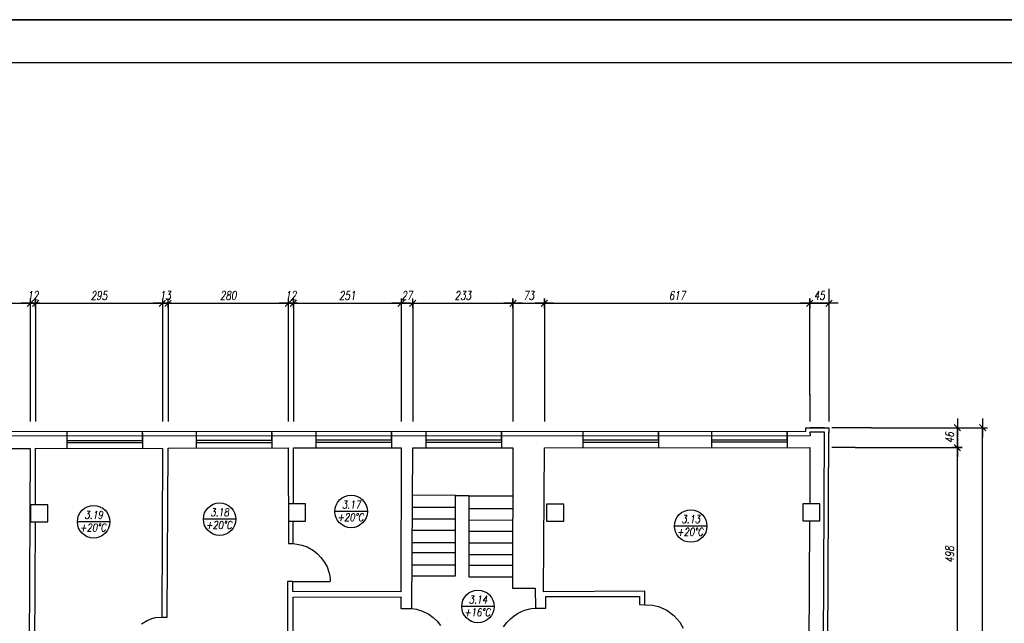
# Model space of a CAD drawing. Header units: inches. Extents: x 1464 to 9264, y -7670 to 9130.
# Tile 6 of 27: x 5360 to 7651, y -4874 to -3470. Entities that reach past the tile are written whole.
import ezdxf

# ---------------------------------------------------------------- set-up
doc = ezdxf.new("R2010")
doc.units = ezdxf.units.IN
doc.header["$MEASUREMENT"] = 0
doc.layers.add('BUDOWLANKA', color=50, linetype='Continuous', lineweight=30)
doc.layers.add('opisy', color=130, linetype='Continuous', lineweight=9)
doc.layers.add('RAMKA', color=3, linetype='Continuous')
doc.layers.add('wymiar', color=130, linetype='Continuous')
doc.styles.add('100-K-S', font='simplex.shx', dxfattribs={"width": 0.8, "oblique": 10, "height": 20})
doc.styles.add('standard 100', font='simplex.shx', dxfattribs={"width": 0.75, "oblique": 10, "height": 20})
doc.dimstyles.new('1 100', dxfattribs={"dimscale": 2, "dimtxt": 20, "dimasz": 0.9, "dimexe": 10, "dimexo": 35, "dimgap": 4, "dimtad": 1, "dimdec": 0, "dimrnd": 0.5, "dimtxsty": 'standard 100', "dimblk": 'zasieczka', "dimcen": 2.5, "dimdle": 25, "dimse1": 1, "dimse2": 1, "dimclrd": 256, "dimclre": 5, "dimclrt": 256, "dimadec": 5, "dimazin": 3, "dimtfac": 1, "dimtdec": 0, "dimtix": 1, "dimtmove": 0, "dimatfit": 3, "dimldrblk": 'CLOSEDBLANK', "dimfxl": 1, "dimlwd": -1, "dimlwe": 18, "dimarcsym": 0})

# ---------------------------------------------------------------- blocks, each defined once
blk = doc.blocks.new('zasieczka')
at = {"linetype": 'Continuous'}
for p, q in [((12, 0), (-12, 0)), ((4.1, 4.1), (-4.1, -4.1)), ((0, 6.2), (0, -6.2))]:
    blk.add_line(p, q, dxfattribs=at)
blk = doc.blocks.new('*D764')
at = {"layer": 'Defpoints', "color": 0}
for p in [(3928.6, -5603.5), (4227.8, -5603.5), (3884.2, -5649.5)]:
    blk.add_point(p, dxfattribs=at)
at = {"layer": 'wymiar'}
blk.add_line((4227.8, -5647.7), (4227.8, -5605.3), dxfattribs=at)
at = {"layer": 'wymiar', "xscale": 1.799999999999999, "yscale": 1.799999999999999, "zscale": 1.799999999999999}
for p, rotation in [((4227.8, -5603.5), 90), ((4227.8, -5649.5), 270)]:
    blk.add_blockref('zasieczka', p, dxfattribs=dict(at, rotation=rotation))
at = {"layer": 'wymiar', "insert": (4209.8, -5626.5), "char_height": 20, "attachment_point": 5, "rotation": 90, "style": 'standard 100'}
blk.add_mtext('46', dxfattribs=at)
blk = doc.blocks.new('_ClosedBlank')
at = {"color": 0, "linetype": 'ByBlock', "lineweight": -2}
for p, q in [((-1, 0.2), (0, 0)), ((-1, 0.2), (-1, -0.2)), ((0, 0), (-1, -0.2))]:
    blk.add_line(p, q, dxfattribs=at)
blk = doc.blocks.new('*D759')
at = {"layer": 'Defpoints', "color": 0}
for p in [(3836.5, -5603.5), (4286.5, -5603.5), (3827.2, -7799.2)]:
    blk.add_point(p, dxfattribs=at)
at = {"layer": 'wymiar'}
blk.add_line((4286.5, -7797.4), (4286.5, -5605.3), dxfattribs=at)
at = {"layer": 'wymiar', "xscale": 1.799999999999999, "yscale": 1.799999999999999, "zscale": 1.799999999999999}
for p, rotation in [((4286.5, -5603.5), 90), ((4286.5, -7799.2), 270)]:
    blk.add_blockref('zasieczka', p, dxfattribs=dict(at, rotation=rotation))
at = {"layer": 'wymiar', "insert": (4268.5, -6701.3), "char_height": 20, "attachment_point": 5, "rotation": 90, "style": 'standard 100'}
blk.add_mtext('2196', dxfattribs=at)
blk = doc.blocks.new('*D788')
at = {"layer": 'Defpoints', "color": 0}
for p in [(2071.1, -5313.9), (1797.8, -5652.7), (2071.1, -5651.3)]:
    blk.add_point(p, dxfattribs=at)
at = {"layer": 'wymiar'}
blk.add_line((1799.6, -5313.9), (2069.3, -5313.9), dxfattribs=at)
at = {"layer": 'wymiar', "xscale": 1.799999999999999, "yscale": 1.799999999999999, "zscale": 1.799999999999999, "rotation": 180}
blk.add_blockref('zasieczka', (1797.8, -5313.9), dxfattribs=at)
at = {"layer": 'wymiar', "xscale": 1.799999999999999, "yscale": 1.799999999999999, "zscale": 1.799999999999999}
blk.add_blockref('zasieczka', (2071.1, -5313.9), dxfattribs=at)
at = {"layer": 'wymiar', "insert": (1934.4, -5295.9), "char_height": 20, "attachment_point": 5, "style": 'standard 100'}
blk.add_mtext('274', dxfattribs=at)
blk = doc.blocks.new('*D789')
at = {"layer": 'Defpoints', "color": 0}
for p in [(2083.2, -5313.9), (2071.1, -5651.3), (2083.2, -5651.2)]:
    blk.add_point(p, dxfattribs=at)
at = {"layer": 'wymiar'}
for p, q in [((2069.3, -5313.9), (2067.5, -5313.9)), ((2071.1, -5313.9), (2083.2, -5313.9)), ((2085, -5313.9), (2086.8, -5313.9))]:
    blk.add_line(p, q, dxfattribs=at)
at = {"layer": 'wymiar', "xscale": 1.799999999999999, "yscale": 1.799999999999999, "zscale": 1.799999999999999}
blk.add_blockref('zasieczka', (2071.1, -5313.9), dxfattribs=at)
at = {"layer": 'wymiar', "xscale": 1.799999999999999, "yscale": 1.799999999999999, "zscale": 1.799999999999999, "rotation": 180}
blk.add_blockref('zasieczka', (2083.2, -5313.9), dxfattribs=at)
at = {"layer": 'wymiar', "insert": (2077.1, -5295.9), "char_height": 20, "attachment_point": 5, "style": 'standard 100'}
blk.add_mtext('12', dxfattribs=at)
blk = doc.blocks.new('*D790')
at = {"layer": 'Defpoints', "color": 0}
for p in [(2378.3, -5313.9), (2083.2, -5651.2), (2378.3, -5651.6)]:
    blk.add_point(p, dxfattribs=at)
at = {"layer": 'wymiar'}
blk.add_line((2085, -5313.9), (2376.5, -5313.9), dxfattribs=at)
at = {"layer": 'wymiar', "xscale": 1.799999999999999, "yscale": 1.799999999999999, "zscale": 1.799999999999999, "rotation": 180}
blk.add_blockref('zasieczka', (2083.2, -5313.9), dxfattribs=at)
at = {"layer": 'wymiar', "xscale": 1.799999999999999, "yscale": 1.799999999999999, "zscale": 1.799999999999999}
blk.add_blockref('zasieczka', (2378.3, -5313.9), dxfattribs=at)
at = {"layer": 'wymiar', "insert": (2230.8, -5295.9), "char_height": 20, "attachment_point": 5, "style": 'standard 100'}
blk.add_mtext('295', dxfattribs=at)
blk = doc.blocks.new('*D791')
at = {"layer": 'Defpoints', "color": 0}
for p in [(2391.4, -5313.9), (2378.3, -5651.6), (2391.4, -5651.2)]:
    blk.add_point(p, dxfattribs=at)
at = {"layer": 'wymiar'}
for p, q in [((2376.5, -5313.9), (2374.7, -5313.9)), ((2378.3, -5313.9), (2391.4, -5313.9)), ((2393.2, -5313.9), (2395, -5313.9))]:
    blk.add_line(p, q, dxfattribs=at)
at = {"layer": 'wymiar', "xscale": 1.799999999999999, "yscale": 1.799999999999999, "zscale": 1.799999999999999}
blk.add_blockref('zasieczka', (2378.3, -5313.9), dxfattribs=at)
at = {"layer": 'wymiar', "xscale": 1.799999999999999, "yscale": 1.799999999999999, "zscale": 1.799999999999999, "rotation": 180}
blk.add_blockref('zasieczka', (2391.4, -5313.9), dxfattribs=at)
at = {"layer": 'wymiar', "insert": (2384.9, -5295.9), "char_height": 20, "attachment_point": 5, "style": 'standard 100'}
blk.add_mtext('13', dxfattribs=at)
blk = doc.blocks.new('*D792')
at = {"layer": 'Defpoints', "color": 0}
for p in [(2671.3, -5313.9), (2391.4, -5651.2), (2671.3, -5650)]:
    blk.add_point(p, dxfattribs=at)
at = {"layer": 'wymiar'}
blk.add_line((2393.2, -5313.9), (2669.5, -5313.9), dxfattribs=at)
at = {"layer": 'wymiar', "xscale": 1.799999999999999, "yscale": 1.799999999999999, "zscale": 1.799999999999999, "rotation": 180}
blk.add_blockref('zasieczka', (2391.4, -5313.9), dxfattribs=at)
at = {"layer": 'wymiar', "xscale": 1.799999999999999, "yscale": 1.799999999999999, "zscale": 1.799999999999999}
blk.add_blockref('zasieczka', (2671.3, -5313.9), dxfattribs=at)
at = {"layer": 'wymiar', "insert": (2531.4, -5295.9), "char_height": 20, "attachment_point": 5, "style": 'standard 100'}
blk.add_mtext('280', dxfattribs=at)
blk = doc.blocks.new('*D793')
at = {"layer": 'Defpoints', "color": 0}
for p in [(2683, -5313.9), (2671.3, -5650), (2683, -5649.9)]:
    blk.add_point(p, dxfattribs=at)
at = {"layer": 'wymiar'}
for p, q in [((2669.5, -5313.9), (2667.7, -5313.9)), ((2671.3, -5313.9), (2683, -5313.9)), ((2684.8, -5313.9), (2686.6, -5313.9))]:
    blk.add_line(p, q, dxfattribs=at)
at = {"layer": 'wymiar', "xscale": 1.799999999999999, "yscale": 1.799999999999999, "zscale": 1.799999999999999}
blk.add_blockref('zasieczka', (2671.3, -5313.9), dxfattribs=at)
at = {"layer": 'wymiar', "xscale": 1.799999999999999, "yscale": 1.799999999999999, "zscale": 1.799999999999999, "rotation": 180}
blk.add_blockref('zasieczka', (2683, -5313.9), dxfattribs=at)
at = {"layer": 'wymiar', "insert": (2677.1, -5295.9), "char_height": 20, "attachment_point": 5, "style": 'standard 100'}
blk.add_mtext('12', dxfattribs=at)
blk = doc.blocks.new('*D794')
at = {"layer": 'Defpoints', "color": 0}
for p in [(2933.8, -5313.9), (2683, -5649.9), (2933.8, -5650.4)]:
    blk.add_point(p, dxfattribs=at)
at = {"layer": 'wymiar'}
blk.add_line((2684.8, -5313.9), (2932, -5313.9), dxfattribs=at)
at = {"layer": 'wymiar', "xscale": 1.799999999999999, "yscale": 1.799999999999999, "zscale": 1.799999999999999, "rotation": 180}
blk.add_blockref('zasieczka', (2683, -5313.9), dxfattribs=at)
at = {"layer": 'wymiar', "xscale": 1.799999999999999, "yscale": 1.799999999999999, "zscale": 1.799999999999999}
blk.add_blockref('zasieczka', (2933.8, -5313.9), dxfattribs=at)
at = {"layer": 'wymiar', "insert": (2808.4, -5295.9), "char_height": 20, "attachment_point": 5, "style": 'standard 100'}
blk.add_mtext('251', dxfattribs=at)
blk = doc.blocks.new('*D795')
at = {"layer": 'Defpoints', "color": 0}
for p in [(2960.9, -5313.9), (2933.8, -5650.4), (2960.9, -5649.9)]:
    blk.add_point(p, dxfattribs=at)
at = {"layer": 'wymiar'}
for p, q in [((2932, -5313.9), (2930.2, -5313.9)), ((2933.8, -5313.9), (2960.9, -5313.9)), ((2962.7, -5313.9), (2964.5, -5313.9))]:
    blk.add_line(p, q, dxfattribs=at)
at = {"layer": 'wymiar', "xscale": 1.799999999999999, "yscale": 1.799999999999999, "zscale": 1.799999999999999}
blk.add_blockref('zasieczka', (2933.8, -5313.9), dxfattribs=at)
at = {"layer": 'wymiar', "xscale": 1.799999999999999, "yscale": 1.799999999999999, "zscale": 1.799999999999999, "rotation": 180}
blk.add_blockref('zasieczka', (2960.9, -5313.9), dxfattribs=at)
at = {"layer": 'wymiar', "insert": (2947.3, -5295.9), "char_height": 20, "attachment_point": 5, "style": 'standard 100'}
blk.add_mtext('27', dxfattribs=at)
blk = doc.blocks.new('*D796')
at = {"layer": 'Defpoints', "color": 0}
for p in [(3193.9, -5313.9), (2960.9, -5649.9), (3193.9, -5650.5)]:
    blk.add_point(p, dxfattribs=at)
at = {"layer": 'wymiar'}
blk.add_line((2962.7, -5313.9), (3192.1, -5313.9), dxfattribs=at)
at = {"layer": 'wymiar', "xscale": 1.799999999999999, "yscale": 1.799999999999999, "zscale": 1.799999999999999, "rotation": 180}
blk.add_blockref('zasieczka', (2960.9, -5313.9), dxfattribs=at)
at = {"layer": 'wymiar', "xscale": 1.799999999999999, "yscale": 1.799999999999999, "zscale": 1.799999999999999}
blk.add_blockref('zasieczka', (3193.9, -5313.9), dxfattribs=at)
at = {"layer": 'wymiar', "insert": (3077.4, -5295.9), "char_height": 20, "attachment_point": 5, "style": 'standard 100'}
blk.add_mtext('233', dxfattribs=at)
blk = doc.blocks.new('*D797')
at = {"layer": 'Defpoints', "color": 0}
for p in [(3266.9, -5313.9), (3193.9, -5650.5), (3266.9, -5650.9)]:
    blk.add_point(p, dxfattribs=at)
at = {"layer": 'wymiar'}
blk.add_line((3195.7, -5313.9), (3265.1, -5313.9), dxfattribs=at)
at = {"layer": 'wymiar', "xscale": 1.799999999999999, "yscale": 1.799999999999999, "zscale": 1.799999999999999, "rotation": 180}
blk.add_blockref('zasieczka', (3193.9, -5313.9), dxfattribs=at)
at = {"layer": 'wymiar', "xscale": 1.799999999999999, "yscale": 1.799999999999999, "zscale": 1.799999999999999}
blk.add_blockref('zasieczka', (3266.9, -5313.9), dxfattribs=at)
at = {"layer": 'wymiar', "insert": (3230.4, -5295.9), "char_height": 20, "attachment_point": 5, "style": 'standard 100'}
blk.add_mtext('73', dxfattribs=at)
blk = doc.blocks.new('*D798')
at = {"layer": 'Defpoints', "color": 0}
for p in [(3884.2, -5313.9), (3266.9, -5650.9), (3884.2, -5649.5)]:
    blk.add_point(p, dxfattribs=at)
at = {"layer": 'wymiar'}
blk.add_line((3268.7, -5313.9), (3882.4, -5313.9), dxfattribs=at)
at = {"layer": 'wymiar', "xscale": 1.799999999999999, "yscale": 1.799999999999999, "zscale": 1.799999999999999, "rotation": 180}
blk.add_blockref('zasieczka', (3266.9, -5313.9), dxfattribs=at)
at = {"layer": 'wymiar', "xscale": 1.799999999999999, "yscale": 1.799999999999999, "zscale": 1.799999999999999}
blk.add_blockref('zasieczka', (3884.2, -5313.9), dxfattribs=at)
at = {"layer": 'wymiar', "insert": (3575.6, -5295.9), "char_height": 20, "attachment_point": 5, "style": 'standard 100'}
blk.add_mtext('617', dxfattribs=at)
blk = doc.blocks.new('*D799')
at = {"layer": 'Defpoints', "color": 0}
for p in [(3928.8, -5313.9), (3928.8, -5603.5), (3884.2, -5649.5)]:
    blk.add_point(p, dxfattribs=at)
at = {"layer": 'wymiar'}
blk.add_line((3886, -5313.9), (3927, -5313.9), dxfattribs=at)
at = {"layer": 'wymiar', "xscale": 1.799999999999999, "yscale": 1.799999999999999, "zscale": 1.799999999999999, "rotation": 180}
blk.add_blockref('zasieczka', (3884.2, -5313.9), dxfattribs=at)
at = {"layer": 'wymiar', "xscale": 1.799999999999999, "yscale": 1.799999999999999, "zscale": 1.799999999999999}
blk.add_blockref('zasieczka', (3928.8, -5313.9), dxfattribs=at)
at = {"layer": 'wymiar', "insert": (3906.5, -5295.9), "char_height": 20, "attachment_point": 5, "style": 'standard 100'}
blk.add_mtext('45', dxfattribs=at)
blk = doc.blocks.new('*D833')
at = {"layer": 'Defpoints', "color": 0}
for p in [(3884.2, -5649.5), (4227.8, -5649.5), (3882.1, -6147)]:
    blk.add_point(p, dxfattribs=at)
at = {"layer": 'wymiar'}
blk.add_line((4227.8, -6145.2), (4227.8, -5651.3), dxfattribs=at)
at = {"layer": 'wymiar', "xscale": 1.799999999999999, "yscale": 1.799999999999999, "zscale": 1.799999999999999}
for p, rotation in [((4227.8, -5649.5), 90), ((4227.8, -6147), 270)]:
    blk.add_blockref('zasieczka', p, dxfattribs=dict(at, rotation=rotation))
at = {"layer": 'wymiar', "insert": (4209.8, -5898.3), "char_height": 20, "attachment_point": 5, "rotation": 90, "style": 'standard 100'}
blk.add_mtext('498', dxfattribs=at)
blk = doc.blocks.new('A$C36685AB7')
at = {"layer": 'BUDOWLANKA'}
for p, q in [((5724.5, 3242.3), (1501.4, 3240.3)), ((5734.5, 3232.3), (1501.4, 3230.3)), ((4006.3, 3238.5), (4006.3, 3241.4)), ((4006.4, 3228.5), (4006.3, 3238.5)), ((4181.9, 3238.6), (4181.9, 3241.5)), ((4182, 3221.3), (4181.9, 3238.6)), ((4181.9, 3238.6), (4181.9, 3203)), ((4307.3, 3238.9), (4307.3, 3241.6)), ((4307.3, 3228.9), (4307.3, 3238.9)), ((4482.9, 3239), (4482.9, 3241.7)), ((4482.9, 3221.8), (4482.9, 3239)), ((4482.9, 3239), (4482.9, 3204.2)), ((4585.5, 3239.8), (4585.5, 3241.7)), ((4585.5, 3229.8), (4585.5, 3239.8)), ((4585.5, 3204.3), (4585.5, 3229.8)), ((4761.1, 3239.9), (4761.1, 3241.8)), ((4761.1, 3222.7), (4761.1, 3239.9)), ((4761.1, 3239.9), (4761.1, 3204.4)), ((4841.5, 3239.9), (4841.5, 3241.8)), ((4841.6, 3229.9), (4841.5, 3239.9)), ((4841.6, 3204.4), (4841.6, 3229.9)), ((5017.1, 3240), (5017.1, 3241.9)), ((5017.2, 3222.7), (5017.1, 3240)), ((5017.1, 3240), (5017.1, 3204.4)), ((5206.5, 3239.7), (5206.5, 3242)), ((5206.5, 3229.7), (5206.5, 3239.7)), ((5206.5, 3204.2), (5206.5, 3229.7)), ((5382.1, 3239.8), (5382.1, 3242.1)), ((5382.1, 3222.6), (5382.1, 3239.8)), ((5382.1, 3239.8), (5382.1, 3204.4)), ((5506.1, 3240.1), (5506.1, 3242.2)), ((5506.2, 3230.1), (5506.1, 3240.1)), ((5506.2, 3204.6), (5506.2, 3230.1)), ((5681.7, 3240.1), (5681.7, 3242.2)), ((5681.8, 3222.9), (5681.7, 3240.1)), ((5681.7, 3240.1), (5681.7, 3204.8)), ((5724.5, 3242.3), (5724.5, 3251)), ((5724.5, 3251), (5778.3, 3250.8)), ((5768.4, 3240.9), (5734.5, 3241)), ((5734.5, 3241), (5734.6, 3232.3)), ((5768.5, 3250.9), (5734.6, 3251)), ((5759.3, 1065.5), (5768.4, 3240.9)), ((5768.5, 3250.9), (5778.3, 3250.8)), ((5769.3, 1065.5), (5778.4, 3240.8)), ((5778.3, 3250.8), (5778.4, 3239.4)), ((4006.4, 3203), (4006.4, 3228.5)), ((4006.4, 3221.3), (4182, 3221.3)), ((4006.4, 3216.3), (4182, 3216.3)), ((4307.3, 3203.4), (4307.3, 3228.9)), ((4307.3, 3221.8), (4482.9, 3221.8)), ((4307.3, 3216.8), (4482.9, 3216.8)), ((4585.5, 3222.7), (4761.1, 3222.7)), ((4585.5, 3217.7), (4761.1, 3217.7)), ((4841.6, 3222.7), (5017.2, 3222.7)), ((4841.6, 3217.7), (5017.2, 3217.7)), ((5206.5, 3222.6), (5382.1, 3222.6)), ((5206.5, 3217.6), (5382.1, 3217.6)), ((5506.2, 3222.9), (5681.8, 3222.9)), ((5506.2, 3217.9), (5681.8, 3217.9)), ((3647.5, 3201.8), (3920.8, 3203)), ((3920.8, 3203), (3917.4, 2687.1)), ((3932.9, 3072), (3932.9, 3203.1)), ((3932.9, 3203.1), (4228.1, 3202.7)), ((4181.9, 3203), (4181.9, 3202.8)), ((4228.1, 3202.7), (4226.9, 2810.2)), ((4239, 2810.2), (4241.1, 3203.2)), ((4241.1, 3203.2), (4521, 3204.4)), ((4521, 3204.4), (4521.3, 2981.5)), ((4532.9, 3073.9), (4532.7, 3204.4)), ((4532.7, 3204.4), (4783.5, 3204.1)), ((4761.1, 3204.4), (4761.1, 3204.1)), ((4783.5, 3204.1), (4782.8, 2869.3)), ((4808.6, 2830.8), (4810.6, 3204.5)), ((4810.6, 3204.5), (5043.6, 3204.3)), ((5017.1, 3204.4), (5017.1, 3204.3)), ((5043.6, 3204.3), (5042.8, 2877.8)), ((5114.6, 2869.5), (5116.7, 3204.1)), ((5116.7, 3204.1), (5733.9, 3204.8)), ((5733.9, 3204.8), (5733.9, 3074.1)), ((4910.2, 3093.4), (4810, 3094)), ((4910.2, 2906.4), (4910.2, 3093.4)), ((4910.2, 3093.4), (4941.2, 3093.4)), ((4941.2, 3093.4), (4941.2, 2904.4)), ((4941.2, 3092.4), (5043.4, 3092.2)), ((3961.5, 3072), (3921.5, 3072)), ((3921.5, 3072), (3921.5, 3032)), ((3961.5, 3032), (3961.5, 3072)), ((4561.1, 3073.9), (4521.1, 3073.9)), ((4521.1, 3073.9), (4521.1, 3033.9)), ((4561.1, 3033.9), (4561.1, 3073.9)), ((5161.6, 3073.5), (5121.6, 3073.5)), ((5121.6, 3073.5), (5121.6, 3033.5)), ((5161.6, 3033.5), (5161.6, 3073.5)), ((5757.7, 3074.1), (5717.7, 3074.1)), ((5717.7, 3074.1), (5717.7, 3034.1)), ((5757.7, 3034.1), (5757.7, 3074.1)), ((4809.9, 3066.4), (4910.2, 3066.4)), ((4941.2, 3063.4), (5043.3, 3063.2)), ((3921.5, 3032), (3961.5, 3032)), ((3931.3, 2686.5), (3932.7, 3032)), ((4521.1, 3033.9), (4561.1, 3033.9)), ((4532.3, 2981.5), (4532.3, 3033.9)), ((4809.7, 3039.4), (4910.2, 3039.4)), ((4941.2, 3036.4), (5043.2, 3036.2)), ((5121.6, 3033.5), (5161.6, 3033.5)), ((5717.7, 3034.1), (5757.7, 3034.1)), ((5733.5, 3034.1), (5731.8, 2707.3)), ((4809.6, 3012.4), (4910.2, 3012.4)), ((4941.2, 3010.4), (5043.2, 3010.4)), ((4521.3, 2981.5), (4532.3, 2981.5)), ((4532.3, 2981.5), (4541.1, 2980.3)), ((4541.1, 2980.3), (4552.3, 2978.2)), ((4552.3, 2978.2), (4564.9, 2974.1)), ((4809.4, 2984.4), (4910.2, 2984.4)), ((4941.2, 2983.4), (5043.2, 2983.4)), ((4564.9, 2974.1), (4579.2, 2965.7)), ((4579.2, 2965.7), (4588.5, 2957.4)), ((4588.5, 2957.4), (4596.8, 2949.5)), ((4809.3, 2960.4), (4910.2, 2960.4)), ((4941.2, 2956.4), (5043, 2956.2)), ((4596.8, 2949.5), (4604.7, 2938.8)), ((4604.7, 2938.8), (4611.5, 2927.3)), ((4809.2, 2932.4), (4910.2, 2932.4)), ((4611.5, 2927.3), (4616.3, 2912.8)), ((4616.3, 2912.8), (4618.6, 2901)), ((4941.2, 2931.4), (5043.2, 2931.4)), ((4519.4, 2893.1), (4518.6, 2687.4)), ((4531.7, 2893.1), (4519.4, 2893.1)), ((4531.7, 2869.9), (4531.7, 2893.1)), ((4531.7, 2893.1), (4617.2, 2893.1)), ((4618.6, 2893.2), (4617.2, 2893.1)), ((4618.6, 2901), (4618.6, 2893.2)), ((4809, 2906.4), (4910.2, 2906.4)), ((4941.2, 2904.4), (5042.9, 2904.2)), ((4782.8, 2869.3), (4531.7, 2869.9)), ((5042.8, 2877.8), (5095.6, 2877.8)), ((5095.6, 2877.8), (5095.9, 2831.4)), ((5350, 2870.5), (5114.6, 2869.5)), ((5350, 2839.3), (5350, 2870.5)), ((4531.9, 2857.2), (4782.9, 2857.7)), ((4532.6, 2659.3), (4531.9, 2857.2)), ((4782.9, 2857.7), (4783, 2830.6)), ((5119.7, 2831.4), (5119.9, 2858.8)), ((5119.9, 2858.8), (5337.7, 2858.8)), ((5337.7, 2858.8), (5338.1, 2839.5)), ((4783, 2830.6), (4808.6, 2830.8)), ((4808.6, 2830.8), (4818.8, 2828.8)), ((4818.8, 2828.8), (4833, 2824.6)), ((4833, 2824.6), (4847.6, 2817.7)), ((4847.6, 2817.7), (4857.6, 2809.8)), ((5046.5, 2813.8), (5054.4, 2819.1)), ((5054.4, 2819.1), (5063.3, 2823.4)), ((5063.3, 2823.4), (5071.2, 2826.3)), ((5071.2, 2826.3), (5080.1, 2828.9)), ((5080.1, 2828.9), (5086.1, 2830.4)), ((5086.1, 2830.4), (5095.9, 2831.4)), ((5095.9, 2831.4), (5119.7, 2831.4)), ((5338.1, 2839.5), (5350, 2839.3)), ((5350, 2839.3), (5368.5, 2838)), ((5368.5, 2838), (5382.3, 2834.9)), ((5382.3, 2834.9), (5401.8, 2826.6)), ((5401.8, 2826.6), (5417.5, 2813.9)), ((4179.7, 2794.9), (4192.3, 2802.7)), ((4192.3, 2802.7), (4203.5, 2807.3)), ((4203.5, 2807.3), (4212, 2809.7)), ((4212, 2809.7), (4226.9, 2810.2)), ((4226.9, 2810.2), (4239, 2810.2)), ((4857.6, 2809.8), (4867.2, 2800.7)), ((4867.2, 2800.7), (4875.1, 2791.1)), ((5021.6, 2787.7), (5029.6, 2797.7)), ((5029.6, 2797.7), (5037.9, 2806.5)), ((5037.9, 2806.5), (5046.5, 2813.8)), ((5417.5, 2813.9), (5431.7, 2798.6)), ((5431.7, 2798.6), (5439.6, 2785.1))]:
    blk.add_line(p, q, dxfattribs=at)
at = {"layer": 'opisy', "lineweight": 30}
for p, q in [((4704.9, 3056.3), (4629.2, 3056.3)), ((4105.9, 3032.3), (4030.2, 3032.3)), ((4398.9, 3038.3), (4323.2, 3038.3)), ((5494.9, 3022.3), (5419.2, 3022.3)), ((4999.9, 2835.3), (4924.2, 2835.3))]:
    blk.add_line(p, q, dxfattribs=at)
for centre in [(4667.1, 3056.3), (4068.1, 3032.3), (4361.1, 3038.3), (5457.1, 3022.3), (4962.1, 2835.3)]:
    blk.add_circle(centre, 37.8, dxfattribs=at)
at = {"layer": 'RAMKA'}
for p, q in [((7800, 4200), (0, 4200)), ((0, 4200), (7800, 4200)), ((7800, 4100), (0, 4100))]:
    blk.add_line(p, q, dxfattribs=at)
at = {"layer": 'wymiar'}
for p, q in [((5778.3, 3574), (5778.5, 3265.8)), ((3920.8, 3540.5), (3920.8, 3307.8)), ((3932.9, 3540.5), (3932.9, 3297.3)), ((4228.1, 3540.5), (4228.1, 3315.4)), ((4241.1, 3540.5), (4241.1, 3297.3)), ((4521, 3540.5), (4521, 3318.7)), ((4532.7, 3540.5), (4532.7, 3292.6)), ((4783.5, 3540.5), (4783.5, 3307.8)), ((4810.6, 3540.5), (4810.6, 3307.8)), ((5045.4, 3540.5), (5043.6, 3540.5)), ((5043.6, 3540.5), (5043.6, 3286.8)), ((5116.6, 3540.5), (5116.6, 3307.8)), ((5733.9, 3326.4), (5733.9, 3540.5)), ((3920.8, 3328.8), (3920.8, 3265.8)), ((3932.9, 3328.8), (3932.9, 3265.8)), ((4228.1, 3328.8), (4228.1, 3265.8)), ((4241.1, 3328.8), (4241.1, 3265.8)), ((4521, 3328.8), (4521, 3265.8)), ((4532.7, 3328.8), (4532.7, 3265.8)), ((4783.5, 3328.8), (4783.5, 3265.8)), ((4810.6, 3328.8), (4810.6, 3265.8)), ((5043.6, 3328.8), (5043.6, 3265.8)), ((5116.6, 3328.8), (5116.6, 3265.8)), ((5733.9, 3328.8), (5733.9, 3265.8)), ((5878, 3250.8), (5785.5, 3250.8)), ((5878, 3250.8), (5889.3, 3250.8)), ((5889.3, 3250.8), (6136.3, 3250.8)), ((5889.3, 3250.8), (6136.3, 3250.8)), ((5839.9, 3204.8), (5785.5, 3204.8)), ((5839.9, 3204.8), (6077.5, 3204.8))]:
    blk.add_line(p, q, dxfattribs=at)
at = {"layer": 'opisy', "lineweight": 30, "char_height": 18, "style": '100-K-S'}
for s, insert, width, attachment_point in [('3.17', (4667.3, 3072.3), 69.174, 5), ('3.19', (4068.3, 3048.3), 69.174, 5), ('3.18', (4361.3, 3054.3), 69.174, 5), ('{\\Fsimplex|c128;+\\Fsimplex.shx|c0;20\\Fsimplex|c128;°C}', (4634.9, 3051.8), 67.166, 1), ('3.13', (5457.3, 3038.3), 69.174, 5), ('{\\Fsimplex|c128;+\\Fsimplex.shx|c0;20\\Fsimplex|c128;°C}', (4035.9, 3027.8), 67.166, 1), ('{\\Fsimplex|c128;+\\Fsimplex.shx|c0;20\\Fsimplex|c128;°C}', (4328.9, 3033.8), 67.166, 1), ('{\\Fsimplex|c128;+\\Fsimplex.shx|c0;20\\Fsimplex|c128;°C}', (5424.9, 3017.8), 67.166, 1), ('3.14', (4962.3, 2851.3), 69.174, 5), ('{\\Fsimplex|c128;+\\Fsimplex.shx|c0;16\\Fsimplex|c128;°C}', (4929.9, 2830.8), 67.166, 1)]:
    blk.add_mtext(s, dxfattribs=dict(at, insert=insert, width=width, attachment_point=attachment_point))
at = {"layer": 'wymiar'}
for base, p1, p2, picture, middle in [((3920.8, 3540.5), (3647.5, 3201.7), (3920.8, 3203), '*D788', (3784.2, 3558.5)), ((3932.9, 3540.5), (3920.8, 3203), (3932.9, 3203.1), '*D789', (3926.9, 3558.5)), ((4228.1, 3540.5), (3932.9, 3203.1), (4228.1, 3202.7), '*D790', (4080.5, 3558.5)), ((4241.1, 3540.5), (4228.1, 3202.7), (4241.1, 3203.2), '*D791', (4234.6, 3558.5)), ((4521, 3540.5), (4241.1, 3203.2), (4521, 3204.4), '*D792', (4381.1, 3558.5)), ((4532.7, 3540.5), (4521, 3204.4), (4532.7, 3204.4), '*D793', (4526.9, 3558.5)), ((4783.5, 3540.5), (4532.7, 3204.4), (4783.5, 3203.9), '*D794', (4658.1, 3558.5)), ((4810.6, 3540.5), (4783.5, 3203.9), (4810.6, 3204.5), '*D795', (4797.1, 3558.5)), ((5043.6, 3540.5), (4810.6, 3204.5), (5043.6, 3203.9), '*D796', (4927.1, 3558.5)), ((5116.6, 3540.5), (5043.6, 3203.9), (5116.6, 3203.4), '*D797', (5080.1, 3558.5)), ((5733.9, 3540.5), (5116.6, 3203.4), (5733.9, 3204.8), '*D798', (5425.3, 3558.5)), ((5778.5, 3540.5), (5733.9, 3204.8), (5778.5, 3250.8), '*D799', (5756.2, 3558.5))]:
    dim = blk.add_linear_dim(base=base, p1=p1, p2=p2, dimstyle='1 100', override={"dimtmove": 1}, dxfattribs=at)
    dim.commit()
    dim.dimension.update_dxf_attribs({"geometry": picture, "text_midpoint": middle, "insert": (1849.7, 8854.3)})
for base, p1, p2, picture, middle, set_off in [((6136.3, 3250.8), (5676.9, 1055.2), (5686.2, 3250.8), '*D759', (6118.3, 2153), (1849.7, 8854.3)), ((6077.5, 3250.8), (5733.9, 3204.8), (5778.3, 3250.8), '*D764', (6059.5, 3227.8), (1849.7, 8854.3)), ((6077.4823, 3204.8082), (5731.8084, 2707.3396), (5733.893, 3204.8082), '*D833', (6059.4823, 2956.0739), (1849.7163, 8854.3429))]:
    dim = blk.add_linear_dim(base=base, p1=p1, p2=p2, angle=90, dimstyle='1 100', dxfattribs=at)
    dim.commit()
    dim.dimension.update_dxf_attribs({"geometry": picture, "text_midpoint": middle, "insert": set_off})

msp = doc.modelspace()

# ---------------------------------------------------------------- block references
msp.add_blockref('A$C36685AB7', (1464.1, -7669.9))

doc.saveas('drawing.dxf')
